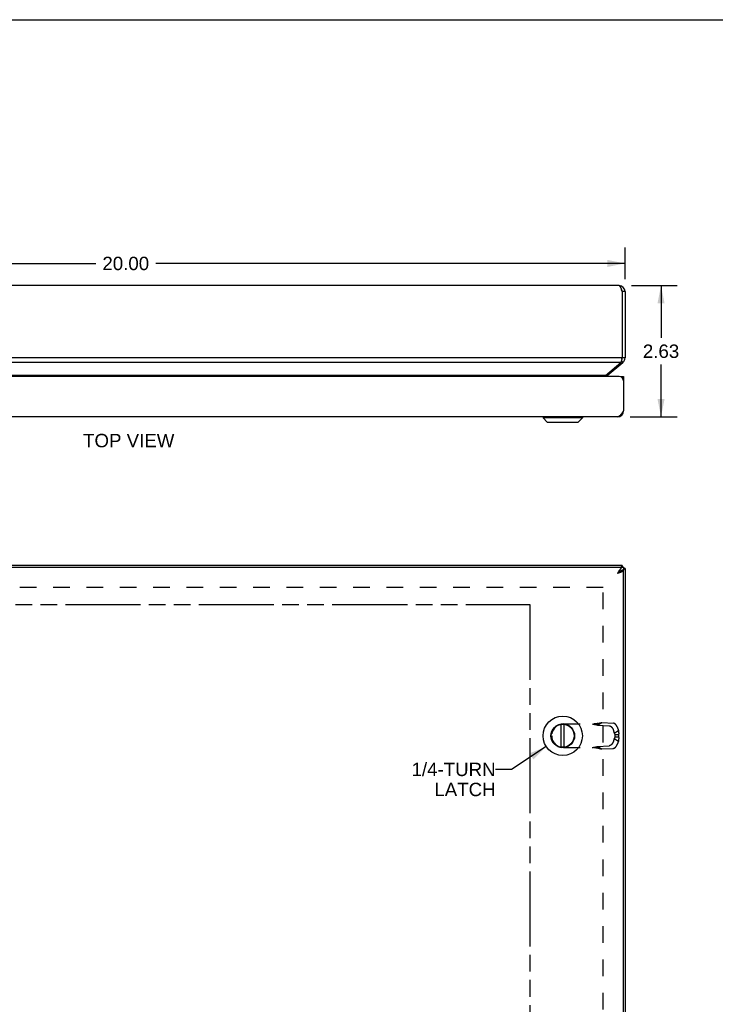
# Model space of a CAD drawing. Header units: inches. Extents: x 0 to 60.7, y 0 to 39.3.
# Tile 9 of 11: x 15.5 to 29.4, y 19.6 to 39.3. Entities that reach past the tile are written whole.
import ezdxf

# ---------------------------------------------------------------- set-up
doc = ezdxf.new("R2010")
doc.units = ezdxf.units.IN
doc.header["$LTSCALE"] = 3.339286
doc.header["$MEASUREMENT"] = 0
doc.linetypes.add('HIDDEN', pattern=[0.2, 0.1, -0.1])
doc.linetypes.add('PHANTOM', pattern=[0.8, 0.45, -0.05, 0.1, -0.05, 0.1, -0.05])
doc.layers.get('0').update_dxf_attribs({"linetype": 'CONTINUOUS'})
for name, color, linetype in [('AVAIL_DOOR_SPACE', 7, 'CONTINUOUS'), ('DEFAULT_2', 8, 'HIDDEN'), ('DIMENSIONS', 7, 'CONTINUOUS')]:
    doc.layers.add(name, color=color, linetype=linetype)
doc.styles.get("Standard").update_dxf_attribs({"font": 'arial.ttf'})
doc.dimstyles.new('DIMSTYLE_1', dxfattribs={"dimtxt": 0.267857, "dimasz": 0.357143, "dimexe": 0.09, "dimexo": 0.07, "dimgap": 0.0375, "dimtad": 0, "dimtih": 1, "dimtoh": 1, "dimzin": 4, "dimdsep": 46, "dimtxsty": 'Standard', "dimblk": '_FILLED', "dimblk1": '_FILLED', "dimblk2": '_FILLED', "dimcen": 0.09, "dimazin": 1, "dimtfac": 1, "dimtofl": 0, "dimtmove": 0, "dimatfit": 3, "dimldrblk": '_FILLED', "dimfxl": 0, "dimtolj": 1, "dimtzin": 4, "dimarcsym": 0})
doc.dimstyles.get("Standard").update_dxf_attribs({"dimtxt": 0.303571, "dimasz": 0.357143, "dimexe": 0.09, "dimexo": 0.07, "dimgap": 0.09, "dimtad": 0, "dimtih": 1, "dimtoh": 1, "dimzin": 4, "dimdsep": 46, "dimtxsty": 'Standard', "dimblk": '_FILLED', "dimblk1": '_FILLED', "dimblk2": '_FILLED', "dimcen": 0.09, "dimazin": 1, "dimtp": 0.01, "dimtm": 0.01, "dimtfac": 1, "dimtofl": 0, "dimtmove": 0, "dimatfit": 3, "dimldrblk": '_FILLED', "dimfxl": 0, "dimtolj": 1, "dimtzin": 4, "dimarcsym": 0})

# ---------------------------------------------------------------- blocks, each defined once
blk = doc.blocks.new('_FILLED')
at = {"color": 0, "linetype": 'ByBlock'}
blk.add_solid([(0, 0), (-1, 0.2), (-1, -0.2)], dxfattribs=at)
blk = doc.blocks.new('*D7')
at = {"layer": 'DIMENSIONS', "color": 2, "linetype": 'Continuous'}
for p, q in [((27.711, 33.963), (28.623, 33.963)), ((28.302, 33.963), (28.302, 32.918)), ((28.302, 31.337), (28.302, 32.382)), ((27.681, 31.337), (28.623, 31.337))]:
    blk.add_line(p, q, dxfattribs=at)
at = {"layer": 'DIMENSIONS', "color": 2, "linetype": 'Continuous', "xscale": 0.3571428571, "yscale": 0.3571428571, "zscale": 0.3571428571}
for p, rotation in [((28.302, 33.963), 90), ((28.302, 31.337), 270)]:
    blk.add_blockref('_FILLED', p, dxfattribs=dict(at, rotation=rotation))
at = {"layer": 'DIMENSIONS', "color": 2, "linetype": 'Continuous', "insert": (28.302, 32.784), "char_height": 0.2679, "width": 0.72789, "attachment_point": 2, "line_spacing_factor": 0.9}
blk.add_mtext('2.63', dxfattribs=at)
blk = doc.blocks.new('*D21')
at = {"layer": 'DIMENSIONS', "color": 2, "linetype": 'Continuous'}
for p, q in [((7.581, 34.093), (7.581, 34.728)), ((27.581, 34.093), (27.581, 34.728)), ((7.581, 34.407), (16.979, 34.407)), ((27.581, 34.407), (18.183, 34.407))]:
    blk.add_line(p, q, dxfattribs=at)
at = {"layer": 'DIMENSIONS', "color": 2, "linetype": 'Continuous', "xscale": 0.3571428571, "yscale": 0.3571428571, "zscale": 0.3571428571, "rotation": 180}
blk.add_blockref('_FILLED', (7.581, 34.407), dxfattribs=at)
at = {"layer": 'DIMENSIONS', "color": 2, "linetype": 'Continuous', "xscale": 0.3571428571, "yscale": 0.3571428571, "zscale": 0.3571428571}
blk.add_blockref('_FILLED', (27.581, 34.407), dxfattribs=at)
at = {"layer": 'DIMENSIONS', "color": 2, "linetype": 'Continuous', "insert": (17.581, 34.541), "char_height": 0.2679, "width": 0.93601, "attachment_point": 2, "line_spacing_factor": 0.9}
blk.add_mtext('20.00', dxfattribs=at)

msp = doc.modelspace()

# ---------------------------------------------------------------- linework, layer by layer
at = {"color": 7, "linetype": 'Continuous'}
for p, q in [((0, 39.2857), (60.7143, 39.2857)), ((27.5814, 33.8426), (27.5214, 33.8426)), ((27.5814, 32.5186), (27.5214, 32.5186)), ((27.5385, 32.4267), (27.5093, 32.4616)), ((27.2252, 32.1637), (27.2093, 32.1827)), ((27.4909, 32.1474), (27.5509, 32.1474)), ((27.4909, 32.1422), (27.4909, 32.1474)), ((27.5509, 32.087), (27.5458, 32.087)), ((25.9388, 31.3343), (26.7269, 31.3343)), ((25.9388, 31.3343), (25.9388, 31.3156)), ((26.7269, 31.3343), (26.7269, 31.3156)), ((27.5498, 31.4417), (27.5416, 31.4428)), ((26.7269, 31.3156), (25.9388, 31.3156)), ((25.9388, 31.3156), (26.0219, 31.2325)), ((26.0219, 31.2325), (26.6438, 31.2325)), ((26.027, 31.2304), (26.6388, 31.2304)), ((26.7269, 31.3156), (26.6438, 31.2325)), ((27.5498, 28.2638), (27.5195, 28.2638)), ((27.5214, 28.3588), (27.5214, 28.3288)), ((27.5509, 28.3288), (27.5509, 28.2688)), ((27.5814, 28.2988), (27.5509, 28.2988)), ((26.3031, 24.7257), (26.3031, 25.1818)), ((26.3626, 24.7257), (26.3626, 25.1818))]:
    msp.add_line(p, q, dxfattribs=at)
at = {"color": 3, "linetype": 'Continuous'}
for p, q in [((27.4614, 33.9626), (7.7014, 33.9626)), ((27.5214, 33.8426), (27.5214, 32.5186)), ((27.5814, 33.8426), (27.5814, 32.5186)), ((27.5214, 32.5186), (7.6414, 32.5186)), ((27.5, 32.4267), (7.6628, 32.4267)), ((27.1866, 32.1637), (27.5, 32.4267)), ((27.2252, 32.1637), (27.5385, 32.4267)), ((27.4609, 32.1474), (7.7009, 32.1474)), ((27.1866, 32.1637), (7.9762, 32.1637)), ((27.5509, 32.1474), (27.5509, 31.4574)), ((27.4309, 31.3374), (7.7309, 31.3374)), ((7.6109, 28.3288), (27.5509, 28.3288)), ((27.5214, 28.3588), (7.6414, 28.3588)), ((27.525, 28.2638), (27.5271, 28.2659)), ((27.5498, 28.2638), (27.5509, 28.2638)), ((27.5509, 12.4538), (27.5509, 28.2638)), ((27.5814, 28.2988), (27.5814, 12.4188))]:
    msp.add_line(p, q, dxfattribs=at)
for points in [[(27.4614, 33.9626), (27.4637, 33.9624), (27.466, 33.9617), (27.4683, 33.9607), (27.4706, 33.9591), (27.473, 33.9572), (27.4753, 33.9548), (27.4776, 33.952), (27.4799, 33.9489), (27.4822, 33.9453), (27.4845, 33.9414), (27.4868, 33.9371), (27.4891, 33.9324), (27.4914, 33.9275), (27.4937, 33.9222), (27.496, 33.9166), (27.4983, 33.9108), (27.5006, 33.9047), (27.503, 33.8984), (27.5053, 33.8919), (27.5076, 33.8852), (27.5099, 33.8783), (27.5122, 33.8713), (27.5145, 33.8643), (27.5168, 33.8571), (27.5191, 33.8499), (27.5214, 33.8426)], [(27.5214, 32.5186), (27.5184, 32.5037), (27.5168, 32.4963), (27.5153, 32.489), (27.5138, 32.4818), (27.5122, 32.4747), (27.5107, 32.4679), (27.5092, 32.4612), (27.5076, 32.4547), (27.5061, 32.4485), (27.5046, 32.4426), (27.503, 32.437), (27.5015, 32.4316), (27.5, 32.4267)], [(27.1866, 32.1637), (27.183, 32.1608), (27.1795, 32.1576), (27.1759, 32.1543), (27.1723, 32.1507), (27.1691, 32.1474)], [(27.5509, 31.4574), (27.5463, 31.4501), (27.5416, 31.4429), (27.537, 31.4358), (27.5324, 31.4287), (27.5278, 31.4217), (27.5232, 31.4148), (27.5186, 31.4081), (27.5139, 31.4016), (27.5093, 31.3953), (27.5047, 31.3892), (27.5001, 31.3834), (27.4955, 31.3778), (27.4909, 31.3726), (27.4863, 31.3676), (27.4817, 31.363), (27.477, 31.3587), (27.4724, 31.3547), (27.4678, 31.3512), (27.4632, 31.348), (27.4586, 31.3452), (27.454, 31.3428), (27.4493, 31.3409), (27.4447, 31.3394), (27.4401, 31.3383), (27.4355, 31.3376), (27.4309, 31.3374)], [(27.5509, 28.3288), (27.5463, 28.3286), (27.5416, 28.3279), (27.537, 28.3268), (27.5324, 28.3253), (27.5278, 28.3233), (27.5232, 28.321), (27.5186, 28.3182), (27.5139, 28.315), (27.5093, 28.3115), (27.5047, 28.3075), (27.5001, 28.3033), (27.4955, 28.2986), (27.4909, 28.2937), (27.4863, 28.2884), (27.4817, 28.2828), (27.477, 28.277), (27.4724, 28.2709), (27.4678, 28.2646), (27.4632, 28.2581), (27.4586, 28.2514), (27.454, 28.2445), (27.4493, 28.2375), (27.4447, 28.2304), (27.4401, 28.2233), (27.4355, 28.216), (27.4309, 28.2088)], [(27.4309, 28.2088), (27.4375, 28.2109), (27.4441, 28.213), (27.4507, 28.2151), (27.4572, 28.2172), (27.4637, 28.2194), (27.47, 28.2215), (27.4762, 28.2236), (27.4823, 28.2257), (27.4882, 28.2278), (27.494, 28.2299), (27.4995, 28.232), (27.5049, 28.2342), (27.51, 28.2363), (27.5149, 28.2384), (27.5195, 28.2405), (27.5238, 28.2426), (27.5279, 28.2447), (27.5316, 28.2469), (27.5351, 28.249), (27.5382, 28.2511), (27.541, 28.2532), (27.5435, 28.2553), (27.5456, 28.2574), (27.5474, 28.2595), (27.5488, 28.2617), (27.5498, 28.2638)], [(27.5214, 28.3588), (27.5199, 28.3585), (27.5184, 28.3579), (27.5168, 28.3567), (27.5153, 28.3551), (27.5138, 28.353), (27.5122, 28.3505), (27.5107, 28.3475), (27.5092, 28.3442), (27.5076, 28.3404), (27.5061, 28.3362), (27.5046, 28.3317), (27.5037, 28.3288)], [(27.5814, 28.2988), (27.5812, 28.2973), (27.5805, 28.2957), (27.5793, 28.2942), (27.5777, 28.2927), (27.5756, 28.2911), (27.5731, 28.2896), (27.5702, 28.2881), (27.5668, 28.2865), (27.563, 28.285), (27.5589, 28.2835), (27.5543, 28.2819), (27.5509, 28.2809)]]:
    msp.add_lwpolyline(points, dxfattribs=at)
at = {"color": 7, "linetype": 'Continuous'}
for points in [[(27.5509, 28.2688), (27.5463, 28.2687), (27.5416, 28.2683), (27.537, 28.2678), (27.5324, 28.267), (27.5278, 28.2661), (27.5232, 28.2649), (27.5186, 28.2635), (27.5139, 28.2619), (27.5093, 28.2601), (27.5047, 28.2582), (27.5001, 28.256), (27.4955, 28.2537), (27.4909, 28.2512), (27.4863, 28.2486), (27.4817, 28.2458), (27.477, 28.2429), (27.4724, 28.2398), (27.4678, 28.2367), (27.4632, 28.2334), (27.4586, 28.2301), (27.454, 28.2266), (27.4493, 28.2231), (27.4447, 28.2196), (27.4401, 28.216), (27.4355, 28.2124), (27.4309, 28.2088)], [(27.4309, 28.2088), (27.4348, 28.2113), (27.4387, 28.2138), (27.4426, 28.2163), (27.4464, 28.2188), (27.4502, 28.2213), (27.4538, 28.2238), (27.4574, 28.2263), (27.4609, 28.2288), (27.4642, 28.2313), (27.4674, 28.2338), (27.4704, 28.2363), (27.4733, 28.2388), (27.476, 28.2413), (27.4785, 28.2438)]]:
    msp.add_lwpolyline(points, dxfattribs=at)
for radius in [0.3941, 0.2375, 0.23]:
    msp.add_circle((26.3329, 24.9538), radius, dxfattribs=at)
at = {"color": 3, "linetype": 'Continuous'}
for centre, radius, start, end in [((27.4614, 33.8426), 0.12, 0, 90), ((27.4614, 32.5186), 0.12, 310, 360), ((27.2638, 32.1177), 0.06, 130, 150.38363), ((27.4609, 32.0574), 0.09, 0, 90), ((27.4309, 31.4574), 0.12, 270, 360)]:
    msp.add_arc(centre, radius, start, end, dxfattribs=at)
at = {"color": 7, "linetype": 'Continuous'}
for centre, radius, start, end in [((27.4614, 33.8426), 0.06, 0, 35.78565), ((27.4614, 32.5186), 0.06, 336.8969, 360), ((25.9419, 31.3343), 0.00305, 89.99991, 180), ((26.7239, 31.3343), 0.00305, 0, 90.00009), ((26.027, 31.2375), 0.0071, 225.00001, 270.00001), ((26.6388, 31.2375), 0.0071, 269.99999, 314.99999)]:
    msp.add_arc(centre, radius, start, end, dxfattribs=at)
at = {"layer": 'AVAIL_DOOR_SPACE', "color": 4, "linetype": 'PHANTOM'}
for p, q in [((8.3609, 27.5788), (25.6759, 27.5788)), ((25.6759, 27.5788), (25.6759, 13.1388))]:
    msp.add_line(p, q, dxfattribs=at)
at = {"layer": 'DEFAULT_2', "color": 8, "linetype": 'HIDDEN'}
for p, q in [((27.1438, 27.9211), (8.0191, 27.9211)), ((27.1438, 12.7964), (27.1438, 27.9211)), ((26.3489, 25.19), (27.0018, 25.19)), ((27.0325, 25.167), (27.114, 25.2187)), ((27.0325, 25.167), (27.2652, 25.1538)), ((27.114, 25.2187), (27.3467, 25.2055)), ((27.341, 25.0802), (27.3657, 25.0087)), ((27.3657, 25.0087), (27.4472, 25.0604)), ((27.4225, 25.1319), (27.4472, 25.0604)), ((26.1129, 24.954), (26.1129, 24.9536)), ((27.3657, 24.8988), (27.341, 24.8274)), ((27.3657, 24.8988), (27.4472, 24.8471)), ((27.3765, 24.9759), (27.4524, 24.9759)), ((27.3765, 24.9759), (27.3765, 24.9317)), ((27.3765, 24.9317), (27.4524, 24.9317)), ((27.4472, 24.8471), (27.4225, 24.7756)), ((27.4524, 24.9759), (27.4524, 24.9317)), ((26.3489, 24.7176), (27.0018, 24.7176)), ((27.0325, 24.7405), (27.2652, 24.7538)), ((27.0325, 24.7405), (27.114, 24.6888)), ((27.0368, 24.7085), (27.0497, 24.7051)), ((27.0497, 24.7051), (27.0615, 24.702)), ((27.114, 24.6888), (27.3467, 24.702))]:
    msp.add_line(p, q, dxfattribs=at)
for points in [[(26.926, 25.19), (26.9398, 25.1872), (26.9535, 25.1845), (26.967, 25.1817), (26.9804, 25.1789), (26.9937, 25.176), (27.0068, 25.1731), (27.0197, 25.1701), (27.0325, 25.167)], [(27.0497, 25.2024), (27.0434, 25.2008), (27.0368, 25.1993), (27.0302, 25.1978), (27.0235, 25.1965), (27.0168, 25.1952), (27.0102, 25.1942), (27.0035, 25.1932), (26.9967, 25.1923), (26.99, 25.1916), (26.9833, 25.191), (26.9766, 25.1906), (26.9699, 25.1902), (26.9632, 25.19), (26.9568, 25.19)], [(27.0018, 25.19), (27.0108, 25.1923), (27.0196, 25.1945), (27.0282, 25.1968), (27.0368, 25.199), (27.0615, 25.2055)], [(27.0615, 25.2055), (27.0694, 25.2076), (27.0772, 25.2097), (27.0849, 25.2116), (27.0924, 25.2135), (27.0997, 25.2153), (27.107, 25.2171), (27.114, 25.2187)], [(27.2652, 25.1538), (27.2668, 25.1537), (27.2685, 25.1535), (27.2701, 25.1532), (27.2718, 25.1529), (27.2735, 25.1525), (27.2753, 25.152), (27.277, 25.1515), (27.2787, 25.1509), (27.2805, 25.1502), (27.2823, 25.1494), (27.284, 25.1486), (27.2858, 25.1478), (27.2876, 25.1468), (27.2894, 25.1458), (27.2912, 25.1448), (27.293, 25.1437), (27.2948, 25.1425), (27.2965, 25.1412), (27.2983, 25.1399), (27.3001, 25.1386), (27.3018, 25.1372), (27.3036, 25.1357), (27.3053, 25.1342), (27.307, 25.1327), (27.3087, 25.131), (27.3104, 25.1294), (27.312, 25.1277), (27.3137, 25.1259), (27.3153, 25.1241), (27.3168, 25.1223), (27.3184, 25.1204), (27.3199, 25.1185), (27.3214, 25.1166), (27.3229, 25.1146), (27.3243, 25.1126), (27.3257, 25.1106), (27.3271, 25.1085), (27.3284, 25.1064), (27.3297, 25.1043), (27.3309, 25.1022), (27.3322, 25.1), (27.3333, 25.0979), (27.3344, 25.0957), (27.3355, 25.0935), (27.3366, 25.0913), (27.3375, 25.0891), (27.3385, 25.0869), (27.3394, 25.0847), (27.3402, 25.0824), (27.341, 25.0802)], [(27.4225, 25.1319), (27.4217, 25.1341), (27.4209, 25.1364), (27.42, 25.1386), (27.4191, 25.1408), (27.4181, 25.143), (27.417, 25.1452), (27.416, 25.1474), (27.4148, 25.1496), (27.4137, 25.1518), (27.4125, 25.1539), (27.4112, 25.156), (27.4099, 25.1582), (27.4086, 25.1602), (27.4072, 25.1623), (27.4058, 25.1643), (27.4044, 25.1663), (27.4029, 25.1683), (27.4014, 25.1703), (27.3999, 25.1722), (27.3984, 25.174), (27.3968, 25.1759), (27.3952, 25.1776), (27.3935, 25.1794), (27.3919, 25.1811), (27.3902, 25.1828), (27.3885, 25.1844), (27.3868, 25.1859), (27.3851, 25.1874), (27.3833, 25.1889), (27.3816, 25.1903), (27.3798, 25.1917), (27.378, 25.193), (27.3763, 25.1942), (27.3745, 25.1954), (27.3727, 25.1965), (27.3709, 25.1976), (27.3691, 25.1986), (27.3673, 25.1995), (27.3656, 25.2004), (27.3638, 25.2012), (27.362, 25.2019), (27.3603, 25.2026), (27.3585, 25.2032), (27.3568, 25.2037), (27.355, 25.2042), (27.3533, 25.2046), (27.3517, 25.2049), (27.35, 25.2052), (27.3483, 25.2054), (27.3467, 25.2055)], [(27.4472, 25.0604), (27.4482, 25.0565), (27.449, 25.0525), (27.4498, 25.0485), (27.4505, 25.0444), (27.4512, 25.0403), (27.4518, 25.0362), (27.4523, 25.032), (27.4527, 25.0278), (27.4531, 25.0236), (27.4534, 25.0193), (27.4536, 25.0151), (27.4537, 25.0108), (27.4538, 25.0064), (27.4538, 25.0021), (27.4538, 24.9978), (27.4536, 24.9934), (27.4534, 24.989), (27.4531, 24.9847), (27.4528, 24.9803), (27.4524, 24.9759)], [(27.3657, 25.0087), (27.3668, 25.0065), (27.3678, 25.0043), (27.3688, 25.002), (27.3698, 24.9997), (27.3707, 24.9974), (27.3715, 24.9951), (27.3723, 24.9927), (27.3731, 24.9903), (27.3738, 24.9879), (27.3744, 24.9855), (27.375, 24.9831), (27.3756, 24.9807), (27.3761, 24.9783), (27.3765, 24.9759)], [(27.3765, 24.9317), (27.3761, 24.9293), (27.3756, 24.9268), (27.375, 24.9244), (27.3744, 24.922), (27.3738, 24.9196), (27.3731, 24.9172), (27.3723, 24.9149), (27.3715, 24.9125), (27.3707, 24.9102), (27.3698, 24.9079), (27.3688, 24.9056), (27.3678, 24.9033), (27.3668, 24.9011), (27.3657, 24.8988)], [(27.4524, 24.9317), (27.4528, 24.9268), (27.4532, 24.9219), (27.4535, 24.9171), (27.4537, 24.9122), (27.4538, 24.9074), (27.4538, 24.9026), (27.4538, 24.8978), (27.4536, 24.893), (27.4534, 24.8882), (27.4531, 24.8835), (27.4526, 24.8788), (27.4521, 24.8742), (27.4515, 24.8695), (27.4508, 24.865), (27.4501, 24.8604), (27.4492, 24.8559), (27.4483, 24.8515), (27.4472, 24.8471)], [(26.926, 24.7176), (26.9398, 24.7203), (26.9535, 24.7231), (26.967, 24.7258), (26.9804, 24.7287), (26.9937, 24.7315), (27.0068, 24.7345), (27.0197, 24.7375), (27.0325, 24.7405)], [(26.9568, 24.7176), (26.9632, 24.7175), (26.9699, 24.7173), (26.9766, 24.717), (26.9833, 24.7165), (26.99, 24.7159), (26.9967, 24.7152), (27.0035, 24.7144), (27.0102, 24.7134), (27.0168, 24.7123), (27.0235, 24.7111), (27.0302, 24.7098), (27.0368, 24.7083), (27.0434, 24.7067), (27.0497, 24.7051)], [(27.0018, 24.7176), (27.0108, 24.7153), (27.0196, 24.713), (27.0282, 24.7108), (27.0368, 24.7085)], [(27.0615, 24.702), (27.0694, 24.6999), (27.0772, 24.6979), (27.0849, 24.6959), (27.0924, 24.694), (27.0997, 24.6922), (27.107, 24.6905), (27.114, 24.6888)], [(27.341, 24.8274), (27.3402, 24.8251), (27.3394, 24.8229), (27.3385, 24.8207), (27.3375, 24.8185), (27.3366, 24.8163), (27.3355, 24.8141), (27.3344, 24.8119), (27.3333, 24.8097), (27.3322, 24.8075), (27.3309, 24.8054), (27.3297, 24.8032), (27.3284, 24.8011), (27.3271, 24.799), (27.3257, 24.797), (27.3243, 24.7949), (27.3229, 24.7929), (27.3214, 24.791), (27.3199, 24.789), (27.3184, 24.7871), (27.3168, 24.7852), (27.3153, 24.7834), (27.3137, 24.7816), (27.312, 24.7799), (27.3104, 24.7782), (27.3087, 24.7765), (27.307, 24.7749), (27.3053, 24.7733), (27.3036, 24.7718), (27.3018, 24.7704), (27.3001, 24.769), (27.2983, 24.7676), (27.2965, 24.7663), (27.2948, 24.7651), (27.293, 24.7639), (27.2912, 24.7628), (27.2894, 24.7617), (27.2876, 24.7607), (27.2858, 24.7598), (27.284, 24.7589), (27.2823, 24.7581), (27.2805, 24.7574), (27.2787, 24.7567), (27.277, 24.7561), (27.2753, 24.7556), (27.2735, 24.7551), (27.2718, 24.7547), (27.2701, 24.7543), (27.2685, 24.7541), (27.2668, 24.7539), (27.2652, 24.7538)], [(27.3467, 24.702), (27.3483, 24.7022), (27.35, 24.7024), (27.3517, 24.7026), (27.3533, 24.703), (27.355, 24.7034), (27.3568, 24.7038), (27.3585, 24.7044), (27.3603, 24.705), (27.362, 24.7057), (27.3638, 24.7064), (27.3656, 24.7072), (27.3673, 24.7081), (27.3691, 24.709), (27.3709, 24.71), (27.3727, 24.7111), (27.3745, 24.7122), (27.3763, 24.7134), (27.378, 24.7146), (27.3798, 24.7159), (27.3816, 24.7173), (27.3833, 24.7187), (27.3851, 24.7201), (27.3868, 24.7216), (27.3885, 24.7232), (27.3902, 24.7248), (27.3919, 24.7265), (27.3935, 24.7282), (27.3952, 24.7299), (27.3968, 24.7317), (27.3984, 24.7335), (27.3999, 24.7354), (27.4014, 24.7373), (27.4029, 24.7393), (27.4044, 24.7412), (27.4058, 24.7432), (27.4072, 24.7453), (27.4086, 24.7473), (27.4099, 24.7494), (27.4112, 24.7515), (27.4125, 24.7537), (27.4137, 24.7558), (27.4148, 24.758), (27.416, 24.7601), (27.417, 24.7623), (27.4181, 24.7645), (27.4191, 24.7668), (27.42, 24.769), (27.4209, 24.7712), (27.4217, 24.7734), (27.4225, 24.7756)]]:
    msp.add_lwpolyline(points, dxfattribs=at)
for centre, start, end in [((26.3489, 24.954), 90, 180), ((26.3489, 24.9536), 180, 270)]:
    msp.add_arc(centre, 0.236, start, end, dxfattribs=at)

# ---------------------------------------------------------------- texts
at = {"layer": 'DIMENSIONS', "color": 2, "linetype": 'Continuous', "char_height": 0.26786, "line_spacing_factor": 0.9}
for s, insert, width, attachment_point in [('TOP VIEW', (17.6406, 30.9961), 1.825212, 2), ('1/4-TURN\\PLATCH', (24.9885, 24.4145), 1.681824, 3)]:
    msp.add_mtext(s, dxfattribs=dict(at, insert=insert, width=width, attachment_point=attachment_point))

# ---------------------------------------------------------------- dimensions: what is measured, and where the dimension line sits
at = {"layer": 'DIMENSIONS', "color": 2, "linetype": 'Continuous'}
dim = msp.add_linear_dim(base=(27.5814, 34.4066), p1=(7.5814, 34.798), p2=(27.5814, 34.798), dimstyle='DIMSTYLE_1', dxfattribs=at)
dim.commit()
dim.dimension.update_dxf_attribs({"geometry": '*D21', "text_midpoint": (17.5779, 34.4051), "dimtype": 160})
dim = msp.add_linear_dim(base=(28.3016, 31.3374), p1=(27.6414, 33.9626), p2=(27.6109, 31.3374), angle=270, dimstyle='DIMSTYLE_1', dxfattribs=at)
dim.commit()
dim.dimension.update_dxf_attribs({"geometry": '*D7', "text_midpoint": (28.2983, 32.6485), "dimtype": 160})

# ---------------------------------------------------------------- leaders
at = {"layer": 'DIMENSIONS', "color": 2, "linetype": 'Continuous', "annotation_type": 0, "has_hookline": 1, "hookline_direction": 1, "text_width": 1.6126}
msp.add_leader([(26.0035, 24.7374), (25.3082, 24.2805), (24.9885, 24.2805)], dimstyle='Standard', override={"dimtad": 0}, dxfattribs=at)

doc.saveas('drawing.dxf')
